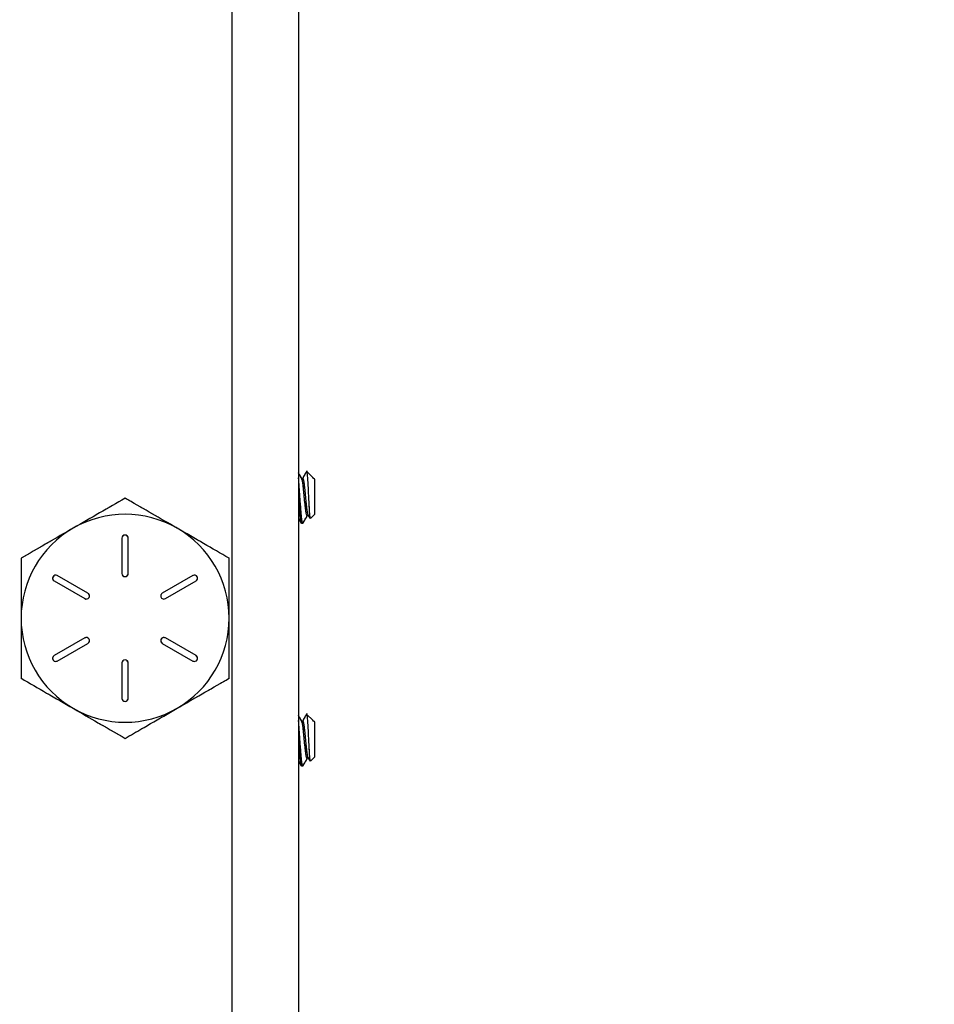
# Model space of a CAD drawing. Header units: inches. Extents: x 0.1 to 16.9, y 0.1 to 10.9.
# Tile 142 of 235: x 6.669 to 6.889, y 2.429 to 2.666. Entities that reach past the tile are written whole.
import ezdxf

# ---------------------------------------------------------------- set-up
doc = ezdxf.new("R2010")
doc.units = ezdxf.units.IN
doc.header["$MEASUREMENT"] = 0
doc.linetypes.add('PHANTOM', pattern=[0.5, 0.25, -0.05, 0.05, -0.05, 0.05, -0.05])
doc.layers.add('FORMAT', color=7, linetype='Continuous')
doc.styles.add('SLDTEXTSTYLE0', font='TXT', dxfattribs={"width": 0.75})
doc.dimstyles.new('SLDDIMSTYLE5', dxfattribs={"dimtxt": 0.125, "dimasz": 0.13, "dimexe": 0, "dimexo": 0.0625, "dimgap": 0.03125, "dimtad": 0, "dimtih": 1, "dimtoh": 1, "dimlfac": 15, "dimrnd": 1e-09, "dimzin": 4, "dimdsep": 46, "dimtxsty": 'SLDTEXTSTYLE0', "dimsah": 1, "dimcen": 0.09, "dimadec": 0, "dimazin": 1, "dimtfac": 1, "dimtmove": 0, "dimatfit": 0, "dimfxl": 0, "dimfrac": 2, "dimtolj": 1, "dimtzin": 12, "dimarcsym": 0})

# ---------------------------------------------------------------- blocks, each defined once
blk = doc.blocks.new('_D_21')
at = {"layer": 'FORMAT'}
for p, q in [((7.4249, 4.15645), (7.38682, 4.15645)), ((7.38682, 4.15645), (7.38682, 3.95801)), ((7.74817, 4.15645), (7.78625, 4.15645)), ((7.78625, 4.15645), (7.78625, 3.95801)), ((6.397, 3.97642), (6.147, 3.97642)), ((6.597, 3.97642), (7.30528, 3.97642)), ((7.38682, 3.95801), (7.4249, 3.95801)), ((7.78625, 3.95801), (7.74817, 3.95801))]:
    blk.add_line(p, q, dxfattribs=at)
for points in [[(6.397, 3.97642), (6.267, 3.99642), (6.267, 3.95642)], [(6.597, 3.97642), (6.727, 3.95642), (6.727, 3.99642)]]:
    blk.add_solid(points, dxfattribs=at)
at = {"layer": 'FORMAT', "char_height": 0.125, "attachment_point": 1, "style": 'SLDTEXTSTYLE0'}
for s, insert in [('76.2', (7.4249, 4.11915)), ('%%c', (7.33064, 3.93213)), ('3.00', (7.51916, 3.93213))]:
    blk.add_mtext(s, dxfattribs=dict(at, insert=insert))

msp = doc.modelspace()

# ---------------------------------------------------------------- linework, layer by layer
at = {"color": 7, "linetype": 'Continuous', "lineweight": 25}
for p, q in [((6.73583, 2.81807), (6.73583, 2.22534)), ((6.71983, 2.81213), (6.71983, 2.23128)), ((6.73926, 2.55553), (6.73784, 2.55695)), ((6.73939, 2.55535), (6.73923, 2.5555)), ((6.73967, 2.55512), (6.73939, 2.5554)), ((6.73939, 2.5554), (6.73939, 2.55535)), ((6.73967, 2.55512), (6.73967, 2.54662)), ((6.73654, 2.54454), (6.73689, 2.54454)), ((6.7382, 2.54641), (6.73863, 2.54567)), ((6.73872, 2.54568), (6.73967, 2.54662)), ((6.69342, 2.54096), (6.69342, 2.53246)), ((6.69492, 2.53246), (6.69492, 2.54096)), ((6.67712, 2.53068), (6.68448, 2.52643)), ((6.68523, 2.52773), (6.67787, 2.53198)), ((6.71046, 2.53198), (6.7031, 2.52773)), ((6.70385, 2.52643), (6.71121, 2.53068)), ((6.68448, 2.51698), (6.67712, 2.51273)), ((6.71121, 2.51273), (6.70385, 2.51698)), ((6.67787, 2.51143), (6.68523, 2.51568)), ((6.7031, 2.51568), (6.71046, 2.51143)), ((6.69342, 2.51096), (6.69342, 2.50246)), ((6.69492, 2.50246), (6.69492, 2.51096)), ((6.73926, 2.49719), (6.73784, 2.49861)), ((6.73939, 2.49701), (6.73923, 2.49716)), ((6.73967, 2.49679), (6.73939, 2.49707)), ((6.73939, 2.49707), (6.73939, 2.49701)), ((6.73967, 2.49679), (6.73967, 2.48829)), ((6.7382, 2.48807), (6.73863, 2.48734)), ((6.73872, 2.48735), (6.73967, 2.48829)), ((6.73654, 2.48621), (6.73689, 2.48621))]:
    msp.add_line(p, q, dxfattribs=at)
at = {"color": 7, "linetype": 'PHANTOM', "lineweight": 18}
for p, q in [((6.73583, 2.81807), (6.73583, 2.22534)), ((6.73583, 2.81807), (6.73583, 2.22534)), ((6.73583, 2.81807), (6.73583, 2.22534)), ((6.71983, 2.81213), (6.71983, 2.23128)), ((6.71983, 2.81213), (6.71983, 2.23128)), ((6.71983, 2.81213), (6.71983, 2.23128)), ((6.73926, 2.55553), (6.73784, 2.55695)), ((6.73926, 2.55553), (6.73784, 2.55695)), ((6.73926, 2.55553), (6.73784, 2.55695)), ((6.73939, 2.55535), (6.73923, 2.5555)), ((6.73939, 2.55535), (6.73923, 2.5555)), ((6.73939, 2.55535), (6.73923, 2.5555)), ((6.73967, 2.55512), (6.73939, 2.5554)), ((6.73939, 2.5554), (6.73939, 2.55535)), ((6.73967, 2.55512), (6.73939, 2.5554)), ((6.73939, 2.5554), (6.73939, 2.55535)), ((6.73967, 2.55512), (6.73939, 2.5554)), ((6.73939, 2.5554), (6.73939, 2.55535)), ((6.73967, 2.55512), (6.73967, 2.54662)), ((6.73967, 2.55512), (6.73967, 2.54662)), ((6.73967, 2.55512), (6.73967, 2.54662)), ((6.73654, 2.54454), (6.73689, 2.54454)), ((6.73654, 2.54454), (6.73689, 2.54454)), ((6.73654, 2.54454), (6.73689, 2.54454)), ((6.7382, 2.54641), (6.73863, 2.54567)), ((6.7382, 2.54641), (6.73863, 2.54567)), ((6.7382, 2.54641), (6.73863, 2.54567)), ((6.73872, 2.54568), (6.73967, 2.54662)), ((6.73872, 2.54568), (6.73967, 2.54662)), ((6.73872, 2.54568), (6.73967, 2.54662)), ((6.69342, 2.54096), (6.69342, 2.53246)), ((6.69342, 2.54096), (6.69342, 2.53246)), ((6.69342, 2.54096), (6.69342, 2.53246)), ((6.69492, 2.53246), (6.69492, 2.54096)), ((6.69492, 2.53246), (6.69492, 2.54096)), ((6.69492, 2.53246), (6.69492, 2.54096)), ((6.67712, 2.53068), (6.68448, 2.52643)), ((6.67712, 2.53068), (6.68448, 2.52643)), ((6.67712, 2.53068), (6.68448, 2.52643)), ((6.68523, 2.52773), (6.67787, 2.53198)), ((6.68523, 2.52773), (6.67787, 2.53198)), ((6.68523, 2.52773), (6.67787, 2.53198)), ((6.71046, 2.53198), (6.7031, 2.52773)), ((6.71046, 2.53198), (6.7031, 2.52773)), ((6.71046, 2.53198), (6.7031, 2.52773)), ((6.70385, 2.52643), (6.71121, 2.53068)), ((6.70385, 2.52643), (6.71121, 2.53068)), ((6.70385, 2.52643), (6.71121, 2.53068)), ((6.68448, 2.51698), (6.67712, 2.51273)), ((6.68448, 2.51698), (6.67712, 2.51273)), ((6.68448, 2.51698), (6.67712, 2.51273)), ((6.71121, 2.51273), (6.70385, 2.51698)), ((6.71121, 2.51273), (6.70385, 2.51698)), ((6.71121, 2.51273), (6.70385, 2.51698)), ((6.67787, 2.51143), (6.68523, 2.51568)), ((6.67787, 2.51143), (6.68523, 2.51568)), ((6.67787, 2.51143), (6.68523, 2.51568)), ((6.7031, 2.51568), (6.71046, 2.51143)), ((6.7031, 2.51568), (6.71046, 2.51143)), ((6.7031, 2.51568), (6.71046, 2.51143)), ((6.69342, 2.51096), (6.69342, 2.50246)), ((6.69342, 2.51096), (6.69342, 2.50246)), ((6.69342, 2.51096), (6.69342, 2.50246)), ((6.69492, 2.50246), (6.69492, 2.51096)), ((6.69492, 2.50246), (6.69492, 2.51096)), ((6.69492, 2.50246), (6.69492, 2.51096)), ((6.73926, 2.49719), (6.73784, 2.49861)), ((6.73926, 2.49719), (6.73784, 2.49861)), ((6.73926, 2.49719), (6.73784, 2.49861)), ((6.73939, 2.49701), (6.73923, 2.49716)), ((6.73939, 2.49701), (6.73923, 2.49716)), ((6.73939, 2.49701), (6.73923, 2.49716)), ((6.73967, 2.49679), (6.73939, 2.49707)), ((6.73939, 2.49707), (6.73939, 2.49701)), ((6.73967, 2.49679), (6.73939, 2.49707)), ((6.73939, 2.49707), (6.73939, 2.49701)), ((6.73967, 2.49679), (6.73939, 2.49707)), ((6.73939, 2.49707), (6.73939, 2.49701)), ((6.73967, 2.49679), (6.73967, 2.48829)), ((6.73967, 2.49679), (6.73967, 2.48829)), ((6.73967, 2.49679), (6.73967, 2.48829)), ((6.7382, 2.48807), (6.73863, 2.48734)), ((6.7382, 2.48807), (6.73863, 2.48734)), ((6.7382, 2.48807), (6.73863, 2.48734)), ((6.73872, 2.48735), (6.73967, 2.48829)), ((6.73872, 2.48735), (6.73967, 2.48829)), ((6.73872, 2.48735), (6.73967, 2.48829)), ((6.73654, 2.48621), (6.73689, 2.48621)), ((6.73654, 2.48621), (6.73689, 2.48621)), ((6.73654, 2.48621), (6.73689, 2.48621))]:
    msp.add_line(p, q, dxfattribs=at)
at = {"color": 7, "linetype": 'Continuous', "lineweight": 25}
for centre, radius, start, end in [((6.69417, 2.52171), 0.025, 60, 120), ((6.69417, 2.52171), 0.025, 120, 180), ((6.69417, 2.52171), 0.025, 0, 60), ((6.69417, 2.54096), 0.00075, 0, 180), ((6.67749, 2.53133), 0.00075, 60, 240), ((6.69417, 2.53246), 0.00075, 180, 0), ((6.71084, 2.53133), 0.00075, 300, 120), ((6.68486, 2.52708), 0.00075, 240, 60), ((6.70348, 2.52708), 0.00075, 120, 300), ((6.69417, 2.52171), 0.025, 180, 240), ((6.69417, 2.52171), 0.025, 300, 0), ((6.68486, 2.51633), 0.00075, 300, 120), ((6.70348, 2.51633), 0.00075, 60, 240), ((6.67749, 2.51208), 0.00075, 120, 300), ((6.69417, 2.51096), 0.00075, 0, 180), ((6.71084, 2.51208), 0.00075, 240, 60), ((6.69417, 2.50246), 0.00075, 180, 0), ((6.69417, 2.52171), 0.025, 240, 300)]:
    msp.add_arc(centre, radius, start, end, dxfattribs=at)
at = {"color": 7, "linetype": 'PHANTOM', "lineweight": 18}
for centre, radius, start, end in [((6.69417, 2.52171), 0.025, 60, 120), ((6.69417, 2.52171), 0.025, 60, 120), ((6.69417, 2.52171), 0.025, 60, 120), ((6.69417, 2.52171), 0.025, 120, 180), ((6.69417, 2.52171), 0.025, 120, 180), ((6.69417, 2.52171), 0.025, 120, 180), ((6.69417, 2.52171), 0.025, 0, 60), ((6.69417, 2.52171), 0.025, 0, 60), ((6.69417, 2.52171), 0.025, 0, 60), ((6.69417, 2.54096), 0.00075, 0, 180), ((6.69417, 2.54096), 0.00075, 0, 180), ((6.69417, 2.54096), 0.00075, 0, 180), ((6.67749, 2.53133), 0.00075, 60, 240), ((6.67749, 2.53133), 0.00075, 60, 240), ((6.67749, 2.53133), 0.00075, 60, 240), ((6.69417, 2.53246), 0.00075, 180, 0), ((6.69417, 2.53246), 0.00075, 180, 0), ((6.69417, 2.53246), 0.00075, 180, 0), ((6.71084, 2.53133), 0.00075, 300, 120), ((6.71084, 2.53133), 0.00075, 300, 120), ((6.71084, 2.53133), 0.00075, 300, 120), ((6.68486, 2.52708), 0.00075, 240, 60), ((6.68486, 2.52708), 0.00075, 240, 60), ((6.68486, 2.52708), 0.00075, 240, 60), ((6.70348, 2.52708), 0.00075, 120, 300), ((6.70348, 2.52708), 0.00075, 120, 300), ((6.70348, 2.52708), 0.00075, 120, 300), ((6.69417, 2.52171), 0.025, 180, 240), ((6.69417, 2.52171), 0.025, 180, 240), ((6.69417, 2.52171), 0.025, 180, 240), ((6.69417, 2.52171), 0.025, 300, 0), ((6.69417, 2.52171), 0.025, 300, 0), ((6.69417, 2.52171), 0.025, 300, 0), ((6.68486, 2.51633), 0.00075, 300, 120), ((6.68486, 2.51633), 0.00075, 300, 120), ((6.68486, 2.51633), 0.00075, 300, 120), ((6.70348, 2.51633), 0.00075, 60, 240), ((6.70348, 2.51633), 0.00075, 60, 240), ((6.70348, 2.51633), 0.00075, 60, 240), ((6.67749, 2.51208), 0.00075, 120, 300), ((6.67749, 2.51208), 0.00075, 120, 300), ((6.67749, 2.51208), 0.00075, 120, 300), ((6.69417, 2.51096), 0.00075, 0, 180), ((6.69417, 2.51096), 0.00075, 0, 180), ((6.69417, 2.51096), 0.00075, 0, 180), ((6.71084, 2.51208), 0.00075, 240, 60), ((6.71084, 2.51208), 0.00075, 240, 60), ((6.71084, 2.51208), 0.00075, 240, 60), ((6.69417, 2.50246), 0.00075, 180, 0), ((6.69417, 2.50246), 0.00075, 180, 0), ((6.69417, 2.50246), 0.00075, 180, 0), ((6.69417, 2.52171), 0.025, 240, 300), ((6.69417, 2.52171), 0.025, 240, 300), ((6.69417, 2.52171), 0.025, 240, 300)]:
    msp.add_arc(centre, radius, start, end, dxfattribs=at)
at = {"color": 7, "linetype": 'Continuous', "lineweight": 25}
for points, knots in [([(6.73661, 2.55534), (6.73644, 2.55564), (6.73618, 2.55609), (6.73592, 2.55653), (6.73583, 2.55668)], [0, 0, 0, 0, 0.67846, 1, 1, 1, 1]), ([(6.73787, 2.55715), (6.7377, 2.55685), (6.73734, 2.55624), (6.73699, 2.55564), (6.73682, 2.55534)], [0, 0, 0, 0, 0.500301, 1, 1, 1, 1]), ([(6.7378, 2.55691), (6.73782, 2.55689), (6.73787, 2.55684), (6.73797, 2.55596), (6.73806, 2.55452), (6.73816, 2.55268), (6.73825, 2.5507), (6.73835, 2.54881), (6.73844, 2.5472), (6.73854, 2.54611), (6.73862, 2.54559), (6.73867, 2.54569), (6.73868, 2.54572)], [0, 0, 0, 0, 0.078623, 0.193553, 0.307084, 0.419119, 0.52848, 0.637608, 0.742816, 0.848106, 0.950034, 1, 1, 1, 1]), ([(6.73694, 2.5447), (6.73693, 2.54463), (6.73685, 2.54437), (6.73671, 2.54491), (6.73654, 2.54627), (6.73637, 2.54839), (6.73619, 2.55089), (6.73602, 2.55331), (6.7359, 2.55494), (6.73584, 2.55543), (6.73583, 2.55546)], [0, 0, 0, 0, 0.051047, 0.207125, 0.363203, 0.51928, 0.675358, 0.831436, 0.987514, 1, 1, 1, 1]), ([(6.738, 2.54648), (6.73798, 2.54643), (6.7379, 2.54622), (6.73776, 2.54661), (6.73758, 2.54758), (6.73741, 2.5491), (6.73724, 2.55087), (6.73706, 2.55265), (6.7369, 2.55405), (6.73675, 2.55499), (6.73666, 2.55522), (6.73661, 2.55534)], [0, 0, 0, 0, 0.050958, 0.176022, 0.301087, 0.426151, 0.551215, 0.676279, 0.801343, 0.900847, 1, 1, 1, 1]), ([(6.73821, 2.54648), (6.73817, 2.54653), (6.73808, 2.54666), (6.73793, 2.54761), (6.73776, 2.54909), (6.73758, 2.55088), (6.73741, 2.55265), (6.73724, 2.55416), (6.73706, 2.55515), (6.73692, 2.5555), (6.73684, 2.55534), (6.73682, 2.55529)], [0, 0, 0, 0, 0.074572, 0.199391, 0.324209, 0.449027, 0.573845, 0.698663, 0.823481, 0.948299, 1, 1, 1, 1]), ([(6.69417, 2.55057), (6.69214, 2.5494), (6.68804, 2.54704), (6.6838, 2.54459), (6.68167, 2.54336)], [0, 0, 0, 0, 0.495458, 1, 1, 1, 1]), ([(6.70667, 2.54336), (6.70637, 2.54353), (6.70413, 2.54482), (6.6999, 2.54727), (6.69609, 2.54947), (6.69417, 2.55057)], [0, 0, 0, 0, 0.070092, 0.530785, 1, 1, 1, 1]), ([(6.73583, 2.55107), (6.73584, 2.551), (6.7359, 2.55013), (6.73602, 2.54837), (6.73619, 2.54629), (6.73637, 2.54483), (6.73648, 2.54464), (6.73654, 2.54454)], [0, 0, 0, 0, 0.019608, 0.264706, 0.509804, 0.754902, 1, 1, 1, 1]), ([(6.73583, 2.54571), (6.73587, 2.54564), (6.73609, 2.54526), (6.73631, 2.54489), (6.73649, 2.54458)], [0, 0, 0, 0, 0.191664, 1, 1, 1, 1]), ([(6.73694, 2.54459), (6.73712, 2.54489), (6.73747, 2.5455), (6.73783, 2.54611), (6.738, 2.54641)], [0, 0, 0, 0, 0.500482, 1, 1, 1, 1]), ([(6.68167, 2.54336), (6.68137, 2.54319), (6.67913, 2.54189), (6.6749, 2.53945), (6.67109, 2.53725), (6.66917, 2.53614)], [0, 0, 0, 0, 0.070092, 0.530785, 1, 1, 1, 1]), ([(6.71917, 2.53614), (6.71714, 2.53731), (6.71304, 2.53968), (6.7088, 2.54212), (6.70667, 2.54336)], [0, 0, 0, 0, 0.495458, 1, 1, 1, 1]), ([(6.66917, 2.53614), (6.66917, 2.53526), (6.66917, 2.53056), (6.66917, 2.52568), (6.66917, 2.52171)], [0, 0, 0, 0, 0.187136, 1, 1, 1, 1]), ([(6.71917, 2.52171), (6.71917, 2.52568), (6.71917, 2.53056), (6.71917, 2.53526), (6.71917, 2.53614)], [0, 0, 0, 0, 0.8128645, 1, 1, 1, 1]), ([(6.66917, 2.52171), (6.66917, 2.52067), (6.66917, 2.51578), (6.66917, 2.51102), (6.66917, 2.50727)], [0, 0, 0, 0, 0.213158, 1, 1, 1, 1]), ([(6.71917, 2.50727), (6.71917, 2.51102), (6.71917, 2.51578), (6.71917, 2.52067), (6.71917, 2.52171)], [0, 0, 0, 0, 0.786842, 1, 1, 1, 1]), ([(6.66917, 2.50727), (6.6712, 2.5061), (6.67529, 2.50374), (6.67953, 2.50129), (6.68167, 2.50006)], [0, 0, 0, 0, 0.495458, 1, 1, 1, 1]), ([(6.70667, 2.50006), (6.70696, 2.50023), (6.70921, 2.50152), (6.71344, 2.50397), (6.71724, 2.50616), (6.71917, 2.50727)], [0, 0, 0, 0, 0.070092, 0.530785, 1, 1, 1, 1]), ([(6.68167, 2.50006), (6.68196, 2.49989), (6.68421, 2.49859), (6.68844, 2.49615), (6.69224, 2.49395), (6.69417, 2.49284)], [0, 0, 0, 0, 0.070092, 0.530785, 1, 1, 1, 1]), ([(6.69417, 2.49284), (6.6962, 2.49401), (6.70029, 2.49638), (6.70453, 2.49882), (6.70667, 2.50006)], [0, 0, 0, 0, 0.495458, 1, 1, 1, 1]), ([(6.73661, 2.49701), (6.73644, 2.49731), (6.73618, 2.49775), (6.73592, 2.4982), (6.73583, 2.49834)], [0, 0, 0, 0, 0.67846, 1, 1, 1, 1]), ([(6.73694, 2.48636), (6.73693, 2.4863), (6.73685, 2.48604), (6.73671, 2.48658), (6.73654, 2.48794), (6.73637, 2.49005), (6.73619, 2.49255), (6.73602, 2.49498), (6.7359, 2.49661), (6.73584, 2.49709), (6.73583, 2.49713)], [0, 0, 0, 0, 0.051047, 0.207125, 0.363203, 0.51928, 0.675358, 0.831436, 0.987514, 1, 1, 1, 1]), ([(6.738, 2.48815), (6.73798, 2.48809), (6.7379, 2.48789), (6.73776, 2.48827), (6.73758, 2.48925), (6.73741, 2.49076), (6.73724, 2.49254), (6.73706, 2.49432), (6.7369, 2.49572), (6.73675, 2.49666), (6.73666, 2.49689), (6.73661, 2.49701)], [0, 0, 0, 0, 0.050958, 0.176022, 0.301087, 0.426151, 0.551215, 0.676279, 0.801343, 0.900847, 1, 1, 1, 1]), ([(6.73787, 2.49882), (6.7377, 2.49851), (6.73734, 2.49791), (6.73699, 2.49731), (6.73682, 2.49701)], [0, 0, 0, 0, 0.500301, 1, 1, 1, 1]), ([(6.73821, 2.48815), (6.73817, 2.4882), (6.73808, 2.48832), (6.73793, 2.48927), (6.73776, 2.49076), (6.73758, 2.49254), (6.73741, 2.49432), (6.73724, 2.49583), (6.73706, 2.49681), (6.73692, 2.49717), (6.73684, 2.497), (6.73682, 2.49696)], [0, 0, 0, 0, 0.074572, 0.199391, 0.324209, 0.449027, 0.573845, 0.698663, 0.823481, 0.948299, 1, 1, 1, 1]), ([(6.7378, 2.49857), (6.73782, 2.49855), (6.73787, 2.4985), (6.73797, 2.49763), (6.73806, 2.49619), (6.73816, 2.49435), (6.73825, 2.49237), (6.73835, 2.49047), (6.73844, 2.48887), (6.73854, 2.48778), (6.73862, 2.48726), (6.73867, 2.48735), (6.73868, 2.48739)], [0, 0, 0, 0, 0.0786235, 0.193553, 0.307084, 0.4191186, 0.5284796, 0.6376082, 0.7428159, 0.8481064, 0.9500338, 1, 1, 1, 1]), ([(6.73583, 2.49273), (6.73584, 2.49267), (6.7359, 2.4918), (6.73602, 2.49004), (6.73619, 2.48796), (6.73637, 2.48649), (6.73648, 2.4863), (6.73654, 2.48621)], [0, 0, 0, 0, 0.0196078, 0.2647059, 0.5098039, 0.754902, 1, 1, 1, 1]), ([(6.73694, 2.48626), (6.73712, 2.48656), (6.73747, 2.48717), (6.73783, 2.48777), (6.738, 2.48808)], [0, 0, 0, 0, 0.500482, 1, 1, 1, 1]), ([(6.73583, 2.48738), (6.73587, 2.48731), (6.73609, 2.48693), (6.73631, 2.48655), (6.73649, 2.48625)], [0, 0, 0, 0, 0.191664, 1, 1, 1, 1])]:
    msp.add_open_spline(points, degree=3, knots=knots, dxfattribs=at)
at = {"color": 7, "linetype": 'PHANTOM', "lineweight": 18}
for points, knots in [([(6.73661, 2.55534), (6.73644, 2.55564), (6.73618, 2.55609), (6.73592, 2.55653), (6.73583, 2.55668)], [0, 0, 0, 0, 0.67846, 1, 1, 1, 1]), ([(6.73661, 2.55534), (6.73644, 2.55564), (6.73618, 2.55609), (6.73592, 2.55653), (6.73583, 2.55668)], [0, 0, 0, 0, 0.67846, 1, 1, 1, 1]), ([(6.73661, 2.55534), (6.73644, 2.55564), (6.73618, 2.55609), (6.73592, 2.55653), (6.73583, 2.55668)], [0, 0, 0, 0, 0.67846, 1, 1, 1, 1]), ([(6.73787, 2.55715), (6.7377, 2.55685), (6.73734, 2.55624), (6.73699, 2.55564), (6.73682, 2.55534)], [0, 0, 0, 0, 0.5003008, 1, 1, 1, 1]), ([(6.73787, 2.55715), (6.7377, 2.55685), (6.73734, 2.55624), (6.73699, 2.55564), (6.73682, 2.55534)], [0, 0, 0, 0, 0.500301, 1, 1, 1, 1]), ([(6.73787, 2.55715), (6.7377, 2.55685), (6.73734, 2.55624), (6.73699, 2.55564), (6.73682, 2.55534)], [0, 0, 0, 0, 0.500301, 1, 1, 1, 1]), ([(6.7378, 2.55691), (6.73782, 2.55689), (6.73787, 2.55684), (6.73797, 2.55596), (6.73806, 2.55452), (6.73816, 2.55268), (6.73825, 2.5507), (6.73835, 2.54881), (6.73844, 2.5472), (6.73854, 2.54611), (6.73862, 2.54559), (6.73867, 2.54569), (6.73868, 2.54572)], [0, 0, 0, 0, 0.078623, 0.193553, 0.307084, 0.419119, 0.52848, 0.637608, 0.742816, 0.848106, 0.950034, 1, 1, 1, 1]), ([(6.7378, 2.55691), (6.73782, 2.55689), (6.73787, 2.55684), (6.73797, 2.55596), (6.73806, 2.55452), (6.73816, 2.55268), (6.73825, 2.5507), (6.73835, 2.54881), (6.73844, 2.5472), (6.73854, 2.54611), (6.73862, 2.54559), (6.73867, 2.54569), (6.73868, 2.54572)], [0, 0, 0, 0, 0.0786235, 0.193553, 0.307084, 0.4191186, 0.5284796, 0.6376082, 0.7428159, 0.8481064, 0.9500338, 1, 1, 1, 1]), ([(6.7378, 2.55691), (6.73782, 2.55689), (6.73787, 2.55684), (6.73797, 2.55596), (6.73806, 2.55452), (6.73816, 2.55268), (6.73825, 2.5507), (6.73835, 2.54881), (6.73844, 2.5472), (6.73854, 2.54611), (6.73862, 2.54559), (6.73867, 2.54569), (6.73868, 2.54572)], [0, 0, 0, 0, 0.078623, 0.193553, 0.307084, 0.419119, 0.52848, 0.637608, 0.742816, 0.848106, 0.950034, 1, 1, 1, 1]), ([(6.73694, 2.5447), (6.73693, 2.54463), (6.73685, 2.54437), (6.73671, 2.54491), (6.73654, 2.54627), (6.73637, 2.54839), (6.73619, 2.55089), (6.73602, 2.55331), (6.7359, 2.55494), (6.73584, 2.55543), (6.73583, 2.55546)], [0, 0, 0, 0, 0.051047, 0.207125, 0.363203, 0.51928, 0.675358, 0.831436, 0.987514, 1, 1, 1, 1]), ([(6.73694, 2.5447), (6.73693, 2.54463), (6.73685, 2.54437), (6.73671, 2.54491), (6.73654, 2.54627), (6.73637, 2.54839), (6.73619, 2.55089), (6.73602, 2.55331), (6.7359, 2.55494), (6.73584, 2.55543), (6.73583, 2.55546)], [0, 0, 0, 0, 0.051047, 0.207125, 0.363203, 0.51928, 0.675358, 0.831436, 0.987514, 1, 1, 1, 1]), ([(6.73694, 2.5447), (6.73693, 2.54463), (6.73685, 2.54437), (6.73671, 2.54491), (6.73654, 2.54627), (6.73637, 2.54839), (6.73619, 2.55089), (6.73602, 2.55331), (6.7359, 2.55494), (6.73584, 2.55543), (6.73583, 2.55546)], [0, 0, 0, 0, 0.0510469, 0.2071247, 0.3632026, 0.5192804, 0.6753582, 0.831436, 0.9875138, 1, 1, 1, 1]), ([(6.738, 2.54648), (6.73798, 2.54643), (6.7379, 2.54622), (6.73776, 2.54661), (6.73758, 2.54758), (6.73741, 2.5491), (6.73724, 2.55087), (6.73706, 2.55265), (6.7369, 2.55405), (6.73675, 2.55499), (6.73666, 2.55522), (6.73661, 2.55534)], [0, 0, 0, 0, 0.050958, 0.176022, 0.301087, 0.426151, 0.551215, 0.676279, 0.801343, 0.900847, 1, 1, 1, 1]), ([(6.738, 2.54648), (6.73798, 2.54643), (6.7379, 2.54622), (6.73776, 2.54661), (6.73758, 2.54758), (6.73741, 2.5491), (6.73724, 2.55087), (6.73706, 2.55265), (6.7369, 2.55405), (6.73675, 2.55499), (6.73666, 2.55522), (6.73661, 2.55534)], [0, 0, 0, 0, 0.050958, 0.176022, 0.301087, 0.426151, 0.551215, 0.676279, 0.801343, 0.900847, 1, 1, 1, 1]), ([(6.738, 2.54648), (6.73798, 2.54643), (6.7379, 2.54622), (6.73776, 2.54661), (6.73758, 2.54758), (6.73741, 2.5491), (6.73724, 2.55087), (6.73706, 2.55265), (6.7369, 2.55405), (6.73675, 2.55499), (6.73666, 2.55522), (6.73661, 2.55534)], [0, 0, 0, 0, 0.050958, 0.176022, 0.301087, 0.426151, 0.551215, 0.676279, 0.801343, 0.900847, 1, 1, 1, 1]), ([(6.73821, 2.54648), (6.73817, 2.54653), (6.73808, 2.54666), (6.73793, 2.54761), (6.73776, 2.54909), (6.73758, 2.55088), (6.73741, 2.55265), (6.73724, 2.55416), (6.73706, 2.55515), (6.73692, 2.5555), (6.73684, 2.55534), (6.73682, 2.55529)], [0, 0, 0, 0, 0.074572, 0.199391, 0.324209, 0.449027, 0.573845, 0.698663, 0.823481, 0.948299, 1, 1, 1, 1]), ([(6.73821, 2.54648), (6.73817, 2.54653), (6.73808, 2.54666), (6.73793, 2.54761), (6.73776, 2.54909), (6.73758, 2.55088), (6.73741, 2.55265), (6.73724, 2.55416), (6.73706, 2.55515), (6.73692, 2.5555), (6.73684, 2.55534), (6.73682, 2.55529)], [0, 0, 0, 0, 0.074572, 0.199391, 0.324209, 0.449027, 0.573845, 0.698663, 0.823481, 0.948299, 1, 1, 1, 1]), ([(6.73821, 2.54648), (6.73817, 2.54653), (6.73808, 2.54666), (6.73793, 2.54761), (6.73776, 2.54909), (6.73758, 2.55088), (6.73741, 2.55265), (6.73724, 2.55416), (6.73706, 2.55515), (6.73692, 2.5555), (6.73684, 2.55534), (6.73682, 2.55529)], [0, 0, 0, 0, 0.074572, 0.199391, 0.324209, 0.449027, 0.573845, 0.698663, 0.823481, 0.948299, 1, 1, 1, 1]), ([(6.69417, 2.55057), (6.69214, 2.5494), (6.68804, 2.54704), (6.6838, 2.54459), (6.68167, 2.54336)], [0, 0, 0, 0, 0.495458, 1, 1, 1, 1]), ([(6.69417, 2.55057), (6.69214, 2.5494), (6.68804, 2.54704), (6.6838, 2.54459), (6.68167, 2.54336)], [0, 0, 0, 0, 0.495458, 1, 1, 1, 1]), ([(6.69417, 2.55057), (6.69214, 2.5494), (6.68804, 2.54704), (6.6838, 2.54459), (6.68167, 2.54336)], [0, 0, 0, 0, 0.495458, 1, 1, 1, 1]), ([(6.70667, 2.54336), (6.70637, 2.54353), (6.70413, 2.54482), (6.6999, 2.54727), (6.69609, 2.54947), (6.69417, 2.55057)], [0, 0, 0, 0, 0.070092, 0.530785, 1, 1, 1, 1]), ([(6.70667, 2.54336), (6.70637, 2.54353), (6.70413, 2.54482), (6.6999, 2.54727), (6.69609, 2.54947), (6.69417, 2.55057)], [0, 0, 0, 0, 0.0700919, 0.5307854, 1, 1, 1, 1]), ([(6.70667, 2.54336), (6.70637, 2.54353), (6.70413, 2.54482), (6.6999, 2.54727), (6.69609, 2.54947), (6.69417, 2.55057)], [0, 0, 0, 0, 0.0700919, 0.5307854, 1, 1, 1, 1]), ([(6.73583, 2.55107), (6.73584, 2.551), (6.7359, 2.55013), (6.73602, 2.54837), (6.73619, 2.54629), (6.73637, 2.54483), (6.73648, 2.54464), (6.73654, 2.54454)], [0, 0, 0, 0, 0.019608, 0.264706, 0.509804, 0.754902, 1, 1, 1, 1]), ([(6.73583, 2.55107), (6.73584, 2.551), (6.7359, 2.55013), (6.73602, 2.54837), (6.73619, 2.54629), (6.73637, 2.54483), (6.73648, 2.54464), (6.73654, 2.54454)], [0, 0, 0, 0, 0.019608, 0.264706, 0.509804, 0.754902, 1, 1, 1, 1]), ([(6.73583, 2.55107), (6.73584, 2.551), (6.7359, 2.55013), (6.73602, 2.54837), (6.73619, 2.54629), (6.73637, 2.54483), (6.73648, 2.54464), (6.73654, 2.54454)], [0, 0, 0, 0, 0.019608, 0.264706, 0.509804, 0.754902, 1, 1, 1, 1]), ([(6.73583, 2.54571), (6.73587, 2.54564), (6.73609, 2.54526), (6.73631, 2.54489), (6.73649, 2.54458)], [0, 0, 0, 0, 0.191664, 1, 1, 1, 1]), ([(6.73583, 2.54571), (6.73587, 2.54564), (6.73609, 2.54526), (6.73631, 2.54489), (6.73649, 2.54458)], [0, 0, 0, 0, 0.191664, 1, 1, 1, 1]), ([(6.73583, 2.54571), (6.73587, 2.54564), (6.73609, 2.54526), (6.73631, 2.54489), (6.73649, 2.54458)], [0, 0, 0, 0, 0.191664, 1, 1, 1, 1]), ([(6.73694, 2.54459), (6.73712, 2.54489), (6.73747, 2.5455), (6.73783, 2.54611), (6.738, 2.54641)], [0, 0, 0, 0, 0.5004819, 1, 1, 1, 1]), ([(6.73694, 2.54459), (6.73712, 2.54489), (6.73747, 2.5455), (6.73783, 2.54611), (6.738, 2.54641)], [0, 0, 0, 0, 0.500482, 1, 1, 1, 1]), ([(6.73694, 2.54459), (6.73712, 2.54489), (6.73747, 2.5455), (6.73783, 2.54611), (6.738, 2.54641)], [0, 0, 0, 0, 0.500482, 1, 1, 1, 1]), ([(6.68167, 2.54336), (6.68137, 2.54319), (6.67913, 2.54189), (6.6749, 2.53945), (6.67109, 2.53725), (6.66917, 2.53614)], [0, 0, 0, 0, 0.070092, 0.530785, 1, 1, 1, 1]), ([(6.68167, 2.54336), (6.68137, 2.54319), (6.67913, 2.54189), (6.6749, 2.53945), (6.67109, 2.53725), (6.66917, 2.53614)], [0, 0, 0, 0, 0.070092, 0.530785, 1, 1, 1, 1]), ([(6.68167, 2.54336), (6.68137, 2.54319), (6.67913, 2.54189), (6.6749, 2.53945), (6.67109, 2.53725), (6.66917, 2.53614)], [0, 0, 0, 0, 0.070092, 0.530785, 1, 1, 1, 1]), ([(6.71917, 2.53614), (6.71714, 2.53731), (6.71304, 2.53968), (6.7088, 2.54212), (6.70667, 2.54336)], [0, 0, 0, 0, 0.495458, 1, 1, 1, 1]), ([(6.71917, 2.53614), (6.71714, 2.53731), (6.71304, 2.53968), (6.7088, 2.54212), (6.70667, 2.54336)], [0, 0, 0, 0, 0.495458, 1, 1, 1, 1]), ([(6.71917, 2.53614), (6.71714, 2.53731), (6.71304, 2.53968), (6.7088, 2.54212), (6.70667, 2.54336)], [0, 0, 0, 0, 0.495458, 1, 1, 1, 1]), ([(6.66917, 2.53614), (6.66917, 2.53526), (6.66917, 2.53056), (6.66917, 2.52568), (6.66917, 2.52171)], [0, 0, 0, 0, 0.187136, 1, 1, 1, 1]), ([(6.66917, 2.53614), (6.66917, 2.53526), (6.66917, 2.53056), (6.66917, 2.52568), (6.66917, 2.52171)], [0, 0, 0, 0, 0.187136, 1, 1, 1, 1]), ([(6.66917, 2.53614), (6.66917, 2.53526), (6.66917, 2.53056), (6.66917, 2.52568), (6.66917, 2.52171)], [0, 0, 0, 0, 0.187136, 1, 1, 1, 1]), ([(6.71917, 2.52171), (6.71917, 2.52568), (6.71917, 2.53056), (6.71917, 2.53526), (6.71917, 2.53614)], [0, 0, 0, 0, 0.8128645, 1, 1, 1, 1]), ([(6.71917, 2.52171), (6.71917, 2.52568), (6.71917, 2.53056), (6.71917, 2.53526), (6.71917, 2.53614)], [0, 0, 0, 0, 0.8128645, 1, 1, 1, 1]), ([(6.71917, 2.52171), (6.71917, 2.52568), (6.71917, 2.53056), (6.71917, 2.53526), (6.71917, 2.53614)], [0, 0, 0, 0, 0.8128645, 1, 1, 1, 1]), ([(6.66917, 2.52171), (6.66917, 2.52067), (6.66917, 2.51578), (6.66917, 2.51102), (6.66917, 2.50727)], [0, 0, 0, 0, 0.213158, 1, 1, 1, 1]), ([(6.66917, 2.52171), (6.66917, 2.52067), (6.66917, 2.51578), (6.66917, 2.51102), (6.66917, 2.50727)], [0, 0, 0, 0, 0.213158, 1, 1, 1, 1]), ([(6.66917, 2.52171), (6.66917, 2.52067), (6.66917, 2.51578), (6.66917, 2.51102), (6.66917, 2.50727)], [0, 0, 0, 0, 0.213158, 1, 1, 1, 1]), ([(6.71917, 2.50727), (6.71917, 2.51102), (6.71917, 2.51578), (6.71917, 2.52067), (6.71917, 2.52171)], [0, 0, 0, 0, 0.786842, 1, 1, 1, 1]), ([(6.71917, 2.50727), (6.71917, 2.51102), (6.71917, 2.51578), (6.71917, 2.52067), (6.71917, 2.52171)], [0, 0, 0, 0, 0.7868416, 1, 1, 1, 1]), ([(6.71917, 2.50727), (6.71917, 2.51102), (6.71917, 2.51578), (6.71917, 2.52067), (6.71917, 2.52171)], [0, 0, 0, 0, 0.7868416, 1, 1, 1, 1]), ([(6.66917, 2.50727), (6.6712, 2.5061), (6.67529, 2.50374), (6.67953, 2.50129), (6.68167, 2.50006)], [0, 0, 0, 0, 0.495458, 1, 1, 1, 1]), ([(6.66917, 2.50727), (6.6712, 2.5061), (6.67529, 2.50374), (6.67953, 2.50129), (6.68167, 2.50006)], [0, 0, 0, 0, 0.495458, 1, 1, 1, 1]), ([(6.66917, 2.50727), (6.6712, 2.5061), (6.67529, 2.50374), (6.67953, 2.50129), (6.68167, 2.50006)], [0, 0, 0, 0, 0.495458, 1, 1, 1, 1]), ([(6.70667, 2.50006), (6.70696, 2.50023), (6.70921, 2.50152), (6.71344, 2.50397), (6.71724, 2.50616), (6.71917, 2.50727)], [0, 0, 0, 0, 0.070092, 0.530785, 1, 1, 1, 1]), ([(6.70667, 2.50006), (6.70696, 2.50023), (6.70921, 2.50152), (6.71344, 2.50397), (6.71724, 2.50616), (6.71917, 2.50727)], [0, 0, 0, 0, 0.070092, 0.530785, 1, 1, 1, 1]), ([(6.70667, 2.50006), (6.70696, 2.50023), (6.70921, 2.50152), (6.71344, 2.50397), (6.71724, 2.50616), (6.71917, 2.50727)], [0, 0, 0, 0, 0.0700919, 0.5307854, 1, 1, 1, 1]), ([(6.68167, 2.50006), (6.68196, 2.49989), (6.68421, 2.49859), (6.68844, 2.49615), (6.69224, 2.49395), (6.69417, 2.49284)], [0, 0, 0, 0, 0.070092, 0.530785, 1, 1, 1, 1]), ([(6.68167, 2.50006), (6.68196, 2.49989), (6.68421, 2.49859), (6.68844, 2.49615), (6.69224, 2.49395), (6.69417, 2.49284)], [0, 0, 0, 0, 0.070092, 0.530785, 1, 1, 1, 1]), ([(6.68167, 2.50006), (6.68196, 2.49989), (6.68421, 2.49859), (6.68844, 2.49615), (6.69224, 2.49395), (6.69417, 2.49284)], [0, 0, 0, 0, 0.070092, 0.530785, 1, 1, 1, 1]), ([(6.69417, 2.49284), (6.6962, 2.49401), (6.70029, 2.49638), (6.70453, 2.49882), (6.70667, 2.50006)], [0, 0, 0, 0, 0.495458, 1, 1, 1, 1]), ([(6.69417, 2.49284), (6.6962, 2.49401), (6.70029, 2.49638), (6.70453, 2.49882), (6.70667, 2.50006)], [0, 0, 0, 0, 0.495458, 1, 1, 1, 1]), ([(6.69417, 2.49284), (6.6962, 2.49401), (6.70029, 2.49638), (6.70453, 2.49882), (6.70667, 2.50006)], [0, 0, 0, 0, 0.495458, 1, 1, 1, 1]), ([(6.73661, 2.49701), (6.73644, 2.49731), (6.73618, 2.49775), (6.73592, 2.4982), (6.73583, 2.49834)], [0, 0, 0, 0, 0.67846, 1, 1, 1, 1]), ([(6.73661, 2.49701), (6.73644, 2.49731), (6.73618, 2.49775), (6.73592, 2.4982), (6.73583, 2.49834)], [0, 0, 0, 0, 0.67846, 1, 1, 1, 1]), ([(6.73661, 2.49701), (6.73644, 2.49731), (6.73618, 2.49775), (6.73592, 2.4982), (6.73583, 2.49834)], [0, 0, 0, 0, 0.67846, 1, 1, 1, 1]), ([(6.73694, 2.48636), (6.73693, 2.4863), (6.73685, 2.48604), (6.73671, 2.48658), (6.73654, 2.48794), (6.73637, 2.49005), (6.73619, 2.49255), (6.73602, 2.49498), (6.7359, 2.49661), (6.73584, 2.49709), (6.73583, 2.49713)], [0, 0, 0, 0, 0.051047, 0.207125, 0.363203, 0.51928, 0.675358, 0.831436, 0.987514, 1, 1, 1, 1]), ([(6.73694, 2.48636), (6.73693, 2.4863), (6.73685, 2.48604), (6.73671, 2.48658), (6.73654, 2.48794), (6.73637, 2.49005), (6.73619, 2.49255), (6.73602, 2.49498), (6.7359, 2.49661), (6.73584, 2.49709), (6.73583, 2.49713)], [0, 0, 0, 0, 0.0510469, 0.2071247, 0.3632026, 0.5192804, 0.6753582, 0.831436, 0.9875138, 1, 1, 1, 1]), ([(6.73694, 2.48636), (6.73693, 2.4863), (6.73685, 2.48604), (6.73671, 2.48658), (6.73654, 2.48794), (6.73637, 2.49005), (6.73619, 2.49255), (6.73602, 2.49498), (6.7359, 2.49661), (6.73584, 2.49709), (6.73583, 2.49713)], [0, 0, 0, 0, 0.051047, 0.207125, 0.363203, 0.51928, 0.675358, 0.831436, 0.987514, 1, 1, 1, 1]), ([(6.738, 2.48815), (6.73798, 2.48809), (6.7379, 2.48789), (6.73776, 2.48827), (6.73758, 2.48925), (6.73741, 2.49076), (6.73724, 2.49254), (6.73706, 2.49432), (6.7369, 2.49572), (6.73675, 2.49666), (6.73666, 2.49689), (6.73661, 2.49701)], [0, 0, 0, 0, 0.050958, 0.176022, 0.301087, 0.426151, 0.551215, 0.676279, 0.801343, 0.900847, 1, 1, 1, 1]), ([(6.738, 2.48815), (6.73798, 2.48809), (6.7379, 2.48789), (6.73776, 2.48827), (6.73758, 2.48925), (6.73741, 2.49076), (6.73724, 2.49254), (6.73706, 2.49432), (6.7369, 2.49572), (6.73675, 2.49666), (6.73666, 2.49689), (6.73661, 2.49701)], [0, 0, 0, 0, 0.050958, 0.176022, 0.301087, 0.426151, 0.551215, 0.676279, 0.801343, 0.900847, 1, 1, 1, 1]), ([(6.738, 2.48815), (6.73798, 2.48809), (6.7379, 2.48789), (6.73776, 2.48827), (6.73758, 2.48925), (6.73741, 2.49076), (6.73724, 2.49254), (6.73706, 2.49432), (6.7369, 2.49572), (6.73675, 2.49666), (6.73666, 2.49689), (6.73661, 2.49701)], [0, 0, 0, 0, 0.050958, 0.176022, 0.301087, 0.426151, 0.551215, 0.676279, 0.801343, 0.900847, 1, 1, 1, 1]), ([(6.73787, 2.49882), (6.7377, 2.49851), (6.73734, 2.49791), (6.73699, 2.49731), (6.73682, 2.49701)], [0, 0, 0, 0, 0.5003008, 1, 1, 1, 1]), ([(6.73787, 2.49882), (6.7377, 2.49851), (6.73734, 2.49791), (6.73699, 2.49731), (6.73682, 2.49701)], [0, 0, 0, 0, 0.500301, 1, 1, 1, 1]), ([(6.73787, 2.49882), (6.7377, 2.49851), (6.73734, 2.49791), (6.73699, 2.49731), (6.73682, 2.49701)], [0, 0, 0, 0, 0.500301, 1, 1, 1, 1]), ([(6.73821, 2.48815), (6.73817, 2.4882), (6.73808, 2.48832), (6.73793, 2.48927), (6.73776, 2.49076), (6.73758, 2.49254), (6.73741, 2.49432), (6.73724, 2.49583), (6.73706, 2.49681), (6.73692, 2.49717), (6.73684, 2.497), (6.73682, 2.49696)], [0, 0, 0, 0, 0.074572, 0.199391, 0.324209, 0.449027, 0.573845, 0.698663, 0.823481, 0.948299, 1, 1, 1, 1]), ([(6.73821, 2.48815), (6.73817, 2.4882), (6.73808, 2.48832), (6.73793, 2.48927), (6.73776, 2.49076), (6.73758, 2.49254), (6.73741, 2.49432), (6.73724, 2.49583), (6.73706, 2.49681), (6.73692, 2.49717), (6.73684, 2.497), (6.73682, 2.49696)], [0, 0, 0, 0, 0.074572, 0.199391, 0.324209, 0.449027, 0.573845, 0.698663, 0.823481, 0.948299, 1, 1, 1, 1]), ([(6.73821, 2.48815), (6.73817, 2.4882), (6.73808, 2.48832), (6.73793, 2.48927), (6.73776, 2.49076), (6.73758, 2.49254), (6.73741, 2.49432), (6.73724, 2.49583), (6.73706, 2.49681), (6.73692, 2.49717), (6.73684, 2.497), (6.73682, 2.49696)], [0, 0, 0, 0, 0.074572, 0.199391, 0.324209, 0.449027, 0.573845, 0.698663, 0.823481, 0.948299, 1, 1, 1, 1]), ([(6.7378, 2.49857), (6.73782, 2.49855), (6.73787, 2.4985), (6.73797, 2.49763), (6.73806, 2.49619), (6.73816, 2.49435), (6.73825, 2.49237), (6.73835, 2.49047), (6.73844, 2.48887), (6.73854, 2.48778), (6.73862, 2.48726), (6.73867, 2.48735), (6.73868, 2.48739)], [0, 0, 0, 0, 0.0786235, 0.193553, 0.307084, 0.4191186, 0.5284796, 0.6376082, 0.7428159, 0.8481064, 0.9500338, 1, 1, 1, 1]), ([(6.7378, 2.49857), (6.73782, 2.49855), (6.73787, 2.4985), (6.73797, 2.49763), (6.73806, 2.49619), (6.73816, 2.49435), (6.73825, 2.49237), (6.73835, 2.49047), (6.73844, 2.48887), (6.73854, 2.48778), (6.73862, 2.48726), (6.73867, 2.48735), (6.73868, 2.48739)], [0, 0, 0, 0, 0.078623, 0.193553, 0.307084, 0.419119, 0.52848, 0.637608, 0.742816, 0.848106, 0.950034, 1, 1, 1, 1]), ([(6.7378, 2.49857), (6.73782, 2.49855), (6.73787, 2.4985), (6.73797, 2.49763), (6.73806, 2.49619), (6.73816, 2.49435), (6.73825, 2.49237), (6.73835, 2.49047), (6.73844, 2.48887), (6.73854, 2.48778), (6.73862, 2.48726), (6.73867, 2.48735), (6.73868, 2.48739)], [0, 0, 0, 0, 0.078623, 0.193553, 0.307084, 0.419119, 0.52848, 0.637608, 0.742816, 0.848106, 0.950034, 1, 1, 1, 1]), ([(6.73583, 2.49273), (6.73584, 2.49267), (6.7359, 2.4918), (6.73602, 2.49004), (6.73619, 2.48796), (6.73637, 2.48649), (6.73648, 2.4863), (6.73654, 2.48621)], [0, 0, 0, 0, 0.019608, 0.264706, 0.509804, 0.754902, 1, 1, 1, 1]), ([(6.73583, 2.49273), (6.73584, 2.49267), (6.7359, 2.4918), (6.73602, 2.49004), (6.73619, 2.48796), (6.73637, 2.48649), (6.73648, 2.4863), (6.73654, 2.48621)], [0, 0, 0, 0, 0.019608, 0.264706, 0.509804, 0.754902, 1, 1, 1, 1]), ([(6.73583, 2.49273), (6.73584, 2.49267), (6.7359, 2.4918), (6.73602, 2.49004), (6.73619, 2.48796), (6.73637, 2.48649), (6.73648, 2.4863), (6.73654, 2.48621)], [0, 0, 0, 0, 0.019608, 0.264706, 0.509804, 0.754902, 1, 1, 1, 1]), ([(6.73694, 2.48626), (6.73712, 2.48656), (6.73747, 2.48717), (6.73783, 2.48777), (6.738, 2.48808)], [0, 0, 0, 0, 0.500482, 1, 1, 1, 1]), ([(6.73694, 2.48626), (6.73712, 2.48656), (6.73747, 2.48717), (6.73783, 2.48777), (6.738, 2.48808)], [0, 0, 0, 0, 0.500482, 1, 1, 1, 1]), ([(6.73694, 2.48626), (6.73712, 2.48656), (6.73747, 2.48717), (6.73783, 2.48777), (6.738, 2.48808)], [0, 0, 0, 0, 0.500482, 1, 1, 1, 1]), ([(6.73583, 2.48738), (6.73587, 2.48731), (6.73609, 2.48693), (6.73631, 2.48655), (6.73649, 2.48625)], [0, 0, 0, 0, 0.191664, 1, 1, 1, 1]), ([(6.73583, 2.48738), (6.73587, 2.48731), (6.73609, 2.48693), (6.73631, 2.48655), (6.73649, 2.48625)], [0, 0, 0, 0, 0.191664, 1, 1, 1, 1]), ([(6.73583, 2.48738), (6.73587, 2.48731), (6.73609, 2.48693), (6.73631, 2.48655), (6.73649, 2.48625)], [0, 0, 0, 0, 0.191664, 1, 1, 1, 1])]:
    msp.add_open_spline(points, degree=3, knots=knots, dxfattribs=at)

# ---------------------------------------------------------------- dimensions: what is measured, and where the dimension line sits
at = {"layer": 'FORMAT'}
dim = msp.add_linear_dim(base=(6.397, 3.97642), p1=(6.597, 2.56129), p2=(6.397, 2.56129), text='%%c<>', dimstyle='SLDDIMSTYLE5', dxfattribs=at)
dim.commit()
dim.dimension.update_dxf_attribs({"geometry": '_D_21', "text_midpoint": (7.58653, 3.97642), "dimtype": 160})

doc.saveas('drawing.dxf')
